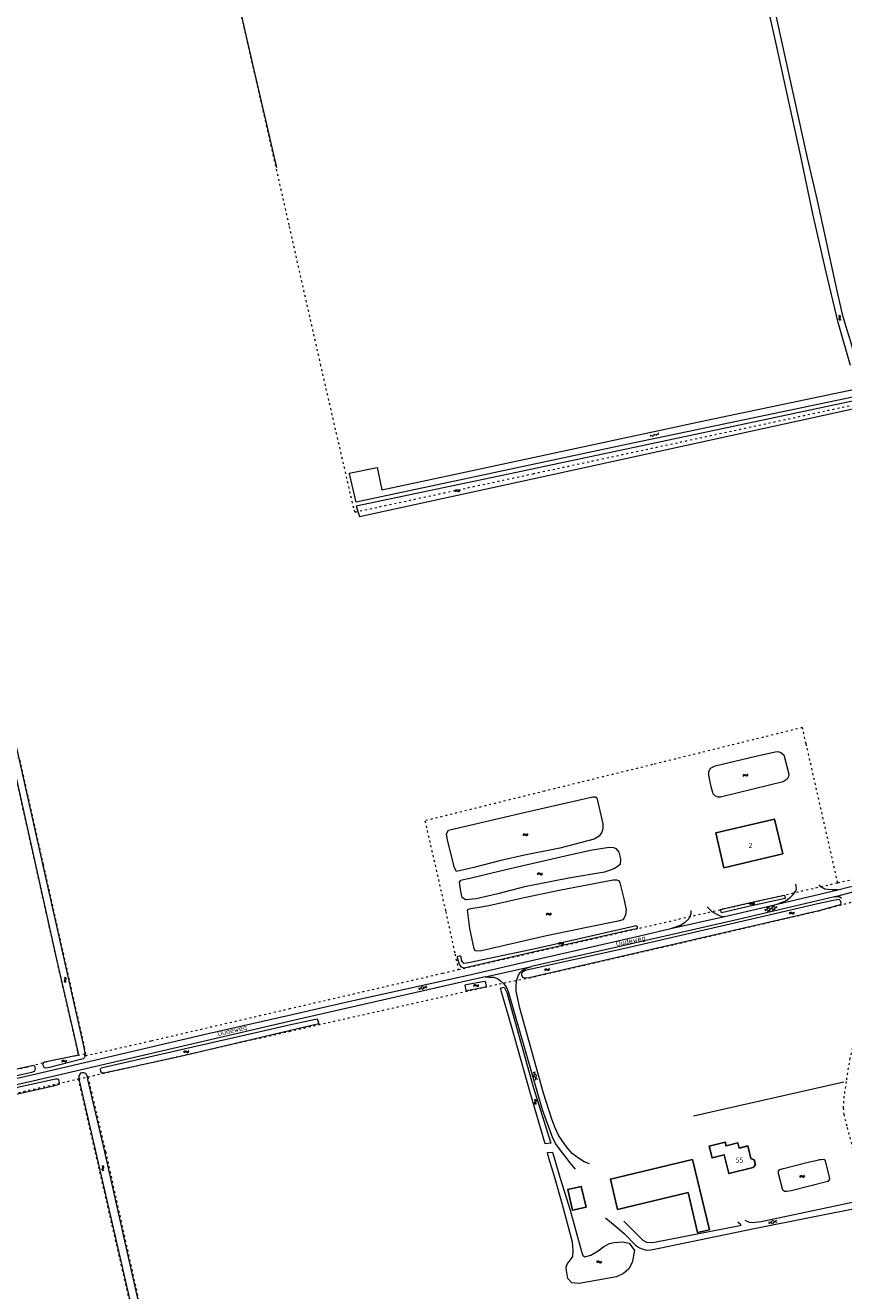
# Model space of a CAD drawing. Header units: metres. Extents: x 64961 to 73789, y 403835 to 410663.
# Tile 67 of 135: x 69869 to 70276, y 404593 to 405223. Entities that reach past the tile are written whole.
import ezdxf

# ---------------------------------------------------------------- set-up
doc = ezdxf.new("R2010")
doc.units = ezdxf.units.M
doc.linetypes.add('PERCEELGRENS', pattern=[2.5, 1, -1.5])
for name, color, linetype, lineweight in [('B-GEO-OG-GEBOUW_hoofdgebouw-G', 2, 'Continuous', 25), ('B-GEO-OG-GEBOUW_huisnr-T', 6, 'Continuous', 25), ('B-GEO-OG-GRENS_perceel-G', 253, 'PERCEELGRENS', 0), ('B-GEO-OG-GREPPEL_midslt-G', 253, 'Continuous', 0), ('B-GEO-OG-OVLIJNOBJ-G', 253, 'Continuous', 0), ('B-GEO-OG-SLOOT_insteek-G', 253, 'Continuous', 0), ('B-GEO-OG-STRAATNAAM-T', 7, 'Continuous', 35), ('B-GEO-OG-VERH_gesl-S', 253, 'Continuous', 0), ('B-GEO-OG-VERH_kant-G', 253, 'Continuous', 0), ('B-GEO-OG-VERH_kntgesl-G', 253, 'Continuous', 0), ('B-GEO-OG-VERH_kntopen-G', 253, 'Continuous', 0), ('B-GEO-OG-VERH_open-S', 253, 'Continuous', 0), ('B-GEO-OG-WATER-S', 253, 'Continuous', 0), ('B-GEO-OG-WATER_kant-G', 253, 'Continuous', 0), ('T22', 7, 'Continuous', 0)]:
    doc.layers.add(name, color=color, linetype=linetype, lineweight=lineweight)
doc.styles.add('isocp', font='isocp.shx')

# ---------------------------------------------------------------- blocks, each defined once
blk = doc.blocks.new('S05')
at = {"color": 0}
for p, q in [((0.08, 0.3), (0.38, 0.59)), ((0.11, -0.19), (0.41, 0.09)), ((0.38, 0.59), (0.68, 0.71)), ((0.41, 0.09), (0.71, 0.21)), ((0.68, 0.71), (1.01, 0.62)), ((0.71, 0.21), (1.02, 0.12)), ((1.01, 0.62), (1.33, 0.37)), ((1.02, 0.12), (1.36, -0.12)), ((1.33, 0.37), (1.66, 0.13)), ((1.66, 0.13), (1.97, 0.04)), ((1.97, 0.04), (2.28, 0.16)), ((2.28, 0.16), (2.58, 0.44)), ((1.36, -0.12), (1.68, -0.37)), ((1.68, -0.37), (2, -0.46)), ((2, -0.46), (2.31, -0.33)), ((2.31, -0.33), (2.61, -0.05))]:
    blk.add_line(p, q, dxfattribs=at)
blk = doc.blocks.new('S012')
at = {"color": 0}
for p, q in [((1.18, 2.05), (0, 0)), ((1.18, -2.05), (0, 0)), ((1.4, 0), (0.21, -2.05)), ((1.4, 0), (0.22, 2.05))]:
    blk.add_line(p, q, dxfattribs=at)
blk = doc.blocks.new('S016')
at = {"color": 0, "linetype": 'Continuous'}
for points in [[(0.01, -0.38), (2.65, 1.15)], [(2.65, -1.15), (0.01, 0.38)], [(5.07, -1.15), (1.09, 1.15)], [(1.09, -1.15), (5.07, 1.15)], [(6.16, -0.38), (3.51, 1.15)], [(3.51, -1.15), (6.16, 0.37)]]:
    blk.add_lwpolyline(points, dxfattribs=at)
blk = doc.blocks.new('S026')
at = {"color": 0}
for p, q in [((0, 0), (4.4, 0)), ((0.2, 0.5), (0.2, 0)), ((1.2, 0), (1.2, -0.5)), ((2.2, 0.5), (2.2, 0)), ((3.2, 0), (3.2, -0.5)), ((4.2, 0.5), (4.2, 0))]:
    blk.add_line(p, q, dxfattribs=at)

msp = doc.modelspace()

# ---------------------------------------------------------------- linework, layer by layer
at = {"layer": 'B-GEO-OG-GEBOUW_hoofdgebouw-G'}
for points in [[(70245.791, 404810.661), (70241.688, 404828.077), (70212.432, 404821.185), (70216.535, 404803.769), (70245.791, 404810.661)], [(70232.219, 404655.803), (70231.051, 404654.544), (70218.923, 404651.516), (70216.684, 404660.795), (70210.632, 404659.334), (70209.221, 404665.176), (70217.157, 404667.091), (70217.581, 404665.333), (70223.477, 404666.756), (70224.082, 404664.251), (70228.472, 404665.31), (70229.97, 404659.059), (70231.493, 404658.322), (70232.219, 404655.803)], [(70200.912, 404658.564), (70209.262, 404623.552), (70203.363, 404622.146), (70198.618, 404642.042), (70163.572, 404633.683), (70159.967, 404648.798), (70200.912, 404658.564)], [(70147.828, 404634.742), (70141.092, 404633.224), (70138.749, 404643.619), (70145.485, 404645.137), (70147.828, 404634.742)]]:
    msp.add_lwpolyline(points, dxfattribs=at)
at = {"layer": 'B-GEO-OG-GRENS_perceel-G'}
for points in [[(70000, 405123.83), (69990.083, 405167.734), (69970.365, 405253.945), (69950.046, 405343.01), (69931.356, 405424.69)], [(70028.218, 405000), (70015.815, 405053.815), (70000, 405123.83)], [(70121.474, 405000), (70286.758, 405035.541), (70366.172, 405040.331)], [(70032.845, 404980.942), (70032.151, 404982.937), (70028.218, 405000)], [(70032.845, 404980.942), (70121.474, 405000)], [(70273.177, 404796.327), (70257.429, 404865.574), (70255.578, 404873.613), (70180.951, 404855.16), (70127.205, 404841.945), (70067.625, 404827.174), (70077.973, 404781.982), (70082.544, 404760.934), (70084.295, 404753.109)], [(69861.563, 404860.318), (69865.414, 404857.84), (69865.783, 404857.571), (69877.532, 404805.268), (69898.006, 404714.428), (69898.676, 404710.404), (69898.591, 404710.195)], [(69862.417, 404855.443), (69884.259, 404757.418), (69894.671, 404712.162), (69894.789, 404710.47)], [(70273.177, 404796.327), (70303.872, 404803.351)], [(70000, 404722.336), (70104.576, 404745.956), (70119.521, 404748.998), (70192.079, 404765.678), (70263.741, 404782.378), (70269.198, 404783.887), (70285.9, 404788.183), (70300.386, 404791.499), (70300.72, 404791.35)], [(70084.295, 404753.109), (70162.427, 404770.984), (70273.177, 404796.327)], [(70300.72, 404791.35), (70301.101, 404791.054), (70300.764, 404789.044), (70296.849, 404774.565), (70288.188, 404742.405), (70284.337, 404728.198), (70281.777, 404718.948), (70279.183, 404709.051), (70277.335, 404697.346), (70276.277, 404690.103), (70275.884, 404684.197), (70276.176, 404681.098), (70277.863, 404674.425), (70282.053, 404658.717), (70285.604, 404645.791), (70287.268, 404639.524), (70287.921, 404636.099), (70289.018, 404631.216), (70291.261, 404623.939), (70295.411, 404610.03), (70297.749, 404602.119), (70300.166, 404593.413)], [(70000, 404733.586), (70076.427, 404751.308), (70084.295, 404753.109)], [(69898.591, 404710.195), (69931.501, 404717.702), (70000, 404733.586)], [(69899.778, 404699.7), (70000, 404722.336)], [(69628.825, 404649.598), (69659.94, 404656.692), (69695.187, 404664.507), (69710.02, 404668.253), (69869.069, 404704.485), (69879.79, 404707.436), (69893.048, 404710.118)], [(69893.048, 404710.118), (69894.789, 404710.47)], [(69894.789, 404710.47), (69898.112, 404711.142)], [(69898.591, 404710.195), (69898.289, 404710.126), (69898.112, 404711.142)], [(69823.896, 404682.508), (69838.429, 404685.805), (69894.96, 404698.632)], [(69894.96, 404698.632), (69899.778, 404699.7)], [(69894.96, 404698.632), (69911.709, 404625.892), (69930.961, 404542.483), (69940.82, 404499.832), (69941.175, 404498.711)], [(69899.778, 404699.7), (69908.592, 404662.481), (69923.207, 404596.718), (69930.347, 404565.252), (69934.447, 404543.104), (69938.206, 404524.388), (69943.995, 404499.842)]]:
    msp.add_lwpolyline(points, dxfattribs=at)
at = {"layer": 'B-GEO-OG-GREPPEL_midslt-G'}
msp.add_lwpolyline([(69932.721, 405418.827), (69942.245, 405377.029), (69961.758, 405290.965), (69980.811, 405208.242), (69993.763, 405152.428)], dxfattribs=at)
at = {"layer": 'B-GEO-OG-OVLIJNOBJ-G'}
msp.add_lwpolyline([(70201.425, 404680.322), (70276.144, 404697.139)], dxfattribs=at)
at = {"layer": 'B-GEO-OG-SLOOT_insteek-G'}
for points in [[(70000, 405440.755), (70012.776, 405443.527), (70074.51, 405456.775), (70126.679, 405468.072), (70136.894, 405470.009), (70184.869, 405480.138), (70185.882, 405480.233), (70186.289, 405480.001), (70186.487, 405479.53), (70193.315, 405448.268), (70209.978, 405374.689), (70228.129, 405293.092), (70257.984, 405157.241), (70263.012, 405136.061), (70272.807, 405091.052), (70275.431, 405079.444), (70277.076, 405073.806), (70279.512, 405065.925), (70282.36, 405055.423)], [(70279.521, 405053.939), (70273.464, 405075.281), (70267.413, 405100.365), (70260.832, 405129.468), (70254.7, 405158.871), (70242.471, 405214.144), (70226.313, 405286.648), (70209.565, 405360.678), (70191.658, 405441.26), (70183.616, 405476.941), (70128.088, 405465.128), (70076.032, 405453.562), (70032.111, 405444.407), (70000, 405437.583)], [(70369.586, 405042.702), (70286.011, 405037.248), (70109.998, 405000)], [(70132.559, 405000), (70287.506, 405033.835), (70365.555, 405038.206)], [(69877.619, 404706.779), (69878.263, 404707.127), (69894.486, 404710.409), (69895.075, 404710.682), (69894.968, 404712.205), (69884.562, 404757.44), (69861.583, 404860.567), (69840.273, 404956.03), (69830.261, 405000)], [(69833.465, 405000), (69837.819, 404980.584), (69855.826, 404900.526), (69877.307, 404804.899), (69897.712, 404714.365), (69898.373, 404710.399), (69898.309, 404709.895), (69897.935, 404709.143), (69897.444, 404708.612), (69880.017, 404704.188), (69878.923, 404704.035), (69877.948, 404704.424), (69877.593, 404705.365), (69877.619, 404706.779)], [(70109.998, 405000), (70033.384, 404983.787), (70034.998, 404978.696), (70132.559, 405000)], [(70156.194, 404825.662), (70156.132, 404823.198), (70155.738, 404821.492), (70154.304, 404819.523), (70151.909, 404818), (70134.74, 404813.603), (70117.2, 404810.019), (70105.405, 404807.391), (70092.004, 404803.965), (70083.368, 404801.999), (70082.343, 404803.75), (70078.855, 404817.468), (70078.416, 404820.724), (70079.424, 404822.554), (70117.623, 404831.409), (70151.311, 404839.165), (70152.356, 404839.186), (70153.188, 404838.606), (70156.194, 404825.662)], [(70164.945, 404808.171), (70164.815, 404805.407), (70163.421, 404804.222), (70161.744, 404803.199), (70157.017, 404801.666), (70139.206, 404798.562), (70117.219, 404794.384), (70103.931, 404790.886), (70093.106, 404788.296), (70087.799, 404787.76), (70086.205, 404789.07), (70085.567, 404792.024), (70084.876, 404796.637), (70085.436, 404797.544), (70086.809, 404797.908), (70089.966, 404798.625), (70107.847, 404802.907), (70137.522, 404809.816), (70150.004, 404812.588), (70159.359, 404814.084), (70161.544, 404813.942), (70162.618, 404813.46), (70164.149, 404811.532), (70164.945, 404808.171)], [(70167.903, 404782.875), (70167.469, 404780.403), (70166.903, 404778.862), (70166.085, 404777.8), (70163.896, 404777.178), (70148.992, 404774.225), (70128.089, 404769.939), (70104.374, 404764.457), (70095.74, 404762.378), (70092.721, 404762.223), (70092.061, 404763.46), (70089.971, 404773.586), (70088.812, 404782.892), (70089.848, 404783.342), (70091.539, 404783.675), (70094.552, 404784.128), (70099.515, 404785.05), (70117.048, 404789.025), (70134.533, 404792.571), (70161.425, 404797.763), (70162.972, 404797.85), (70164.193, 404797.428), (70164.738, 404796.356), (70166.797, 404787.722), (70167.903, 404782.875)], [(70119.521, 404748.998), (70117.567, 404748.753), (70116.329, 404749.101), (70115.819, 404750.285), (70115.888, 404751.499), (70116.728, 404752.393), (70117.598, 404752.747), (70167.245, 404763.831), (70236.869, 404779.854), (70263.944, 404786.169), (70270.984, 404787.712), (70272.676, 404787.989), (70273.756, 404788.085), (70274.363, 404787.575), (70274.701, 404786.556), (70274.517, 404785.526), (70274.372, 404785.318), (70263.741, 404782.378), (70192.079, 404765.678), (70119.521, 404748.998)], [(70214.733, 404782.987), (70215.957, 404783.347), (70231.168, 404786.772), (70246.716, 404790.167), (70247.029, 404788.512), (70230.219, 404784.831), (70215.364, 404781.302), (70214.733, 404782.987)], [(70087.088, 404753.881), (70085.905, 404754.249), (70084.885, 404755.758), (70084.491, 404756.813), (70083.796, 404758.889), (70083.813, 404759.415), (70084.176, 404759.789), (70084.772, 404759.957), (70085.23, 404759.923), (70085.423, 404759.612), (70085.589, 404757.862), (70086.169, 404756.885), (70087.04, 404756.231), (70089.328, 404756.576), (70123.42, 404763.705), (70171.519, 404774.795), (70172.654, 404774.986), (70173.26, 404774.513), (70173.227, 404773.412), (70171.22, 404772.998), (70120.721, 404761.561), (70087.088, 404753.881)], [(70087.932, 404742.61), (70089.29, 404742.843), (70096.147, 404744.214), (70098.245, 404744.704), (70097.728, 404747.194), (70096.482, 404747), (70089.046, 404745.637), (70087.522, 404745.344), (70087.932, 404742.61)], [(70130.278, 404666.749), (70127.545, 404666.283), (70120.066, 404691.879), (70110.662, 404724.955), (70105.566, 404742.539), (70105.202, 404743.912), (70107.153, 404744.325), (70108.383, 404741.626), (70121.501, 404694.707), (70130.278, 404666.749)], [(70000, 404725.548), (70010.804, 404727.902), (70013.95, 404728.62), (70014.842, 404726.053), (70000, 404722.576)], [(69907.676, 404701.445), (69906.799, 404701.576), (69906.281, 404702.346), (69906.108, 404703.495), (69906.373, 404704.152), (69942.557, 404712.488), (69991.328, 404723.658), (70000, 404725.548)], [(70000, 404722.576), (69945.182, 404709.735), (69907.676, 404701.445)], [(69707.672, 404667.728), (69707.038, 404666.915), (69707.265, 404665.86), (69707.797, 404665.35), (69708.34, 404665.194), (69713.157, 404666.059), (69728.015, 404669.684), (69765.886, 404678.28), (69817.897, 404690.169), (69871.934, 404702.083), (69873.246, 404702.501), (69873.567, 404703.14), (69873.626, 404703.886), (69873.537, 404704.572), (69873.246, 404705.124), (69872.759, 404705.281), (69871.796, 404705.093), (69847.268, 404699.626), (69781.622, 404684.379), (69741.362, 404675.268), (69707.672, 404667.728)], [(69838.737, 404685.479), (69882.68, 404695.28), (69885.622, 404695.994), (69885.621, 404696.886), (69885.532, 404697.591), (69885.24, 404698.217), (69884.804, 404698.58), (69883.689, 404698.575), (69838.112, 404688.497)], [(69930.055, 404565.181), (69922.936, 404596.555), (69908.298, 404662.42), (69899.801, 404698.303), (69899.6, 404699.898), (69898.696, 404701.311), (69897.85, 404701.739), (69896.957, 404701.72), (69896.161, 404701.536), (69895.28, 404700.123), (69895.263, 404699.174), (69895.477, 404697.858), (69912.195, 404625.119), (69941.109, 404499.91)], [(70170.875, 404607.196), (70169.072, 404604.081), (70166.508, 404601.734), (70162.957, 404600.188), (70144.498, 404596.828), (70140.853, 404597.164), (70138.759, 404599.211), (70138.041, 404603.32), (70137.935, 404604.867), (70138.589, 404606.671), (70140.154, 404608.606), (70141.333, 404610.291), (70141.438, 404613.371), (70141.058, 404617.356), (70135.908, 404636.675), (70132.092, 404650.012), (70129.385, 404659.267), (70128.659, 404661.977), (70131.08, 404662.175), (70134.784, 404649.768), (70139.894, 404633.341), (70145.538, 404612.69), (70146.326, 404610.653), (70147.253, 404610), (70150.314, 404610.883), (70153.871, 404613.027), (70156.624, 404615.284), (70159.563, 404616.631), (70161.81, 404617.181), (70164.118, 404617.414), (70166.001, 404617.49), (70169.373, 404616.831), (70171.909, 404613.244), (70170.875, 404607.196)], [(70269.067, 404648.783), (70268.252, 404647.535), (70249.967, 404642.966), (70247.791, 404642.642), (70246.727, 404642.639), (70245.763, 404643.272), (70243.673, 404651.532), (70243.687, 404652.708), (70244.417, 404653.488), (70246.195, 404654.121), (70258.523, 404657.152), (70262.496, 404658.109), (70264.279, 404658.5), (70265.005, 404658.608), (70266.179, 404658.669), (70266.671, 404658.325), (70268.823, 404650.644), (70269.067, 404648.783)]]:
    msp.add_lwpolyline(points, dxfattribs=at)
at = {"layer": 'B-GEO-OG-VERH_kant-G'}
for points in [[(70242.958, 404785.64), (70247.534, 404787.534), (70249.519, 404789.011), (70251.056, 404790.497), (70252.163, 404792.05), (70252.571, 404793.084), (70252.556, 404794.745), (70252.241, 404795.559)], [(70273.182, 404792.876), (70270.454, 404792.882), (70268.003, 404792.987), (70266.825, 404793.113), (70265.976, 404793.562), (70264.785, 404794.375), (70263.869, 404795.347)], [(70208.158, 404784.271), (70210.462, 404781.967), (70212.574, 404780.89), (70214.269, 404780.067), (70215.097, 404779.729), (70216.74, 404779.575)], [(70190.149, 404773.49), (70194.871, 404775.213), (70197.248, 404776.642), (70198.857, 404778.28), (70199.686, 404779.696), (70200.271, 404781.238), (70200.116, 404782.447)]]:
    msp.add_lwpolyline(points, dxfattribs=at)
at = {"layer": 'B-GEO-OG-VERH_kntgesl-G'}
for points in [[(70273.182, 404792.876), (70278.428, 404794.132), (70299.078, 404798.936), (70303.648, 404799.924)], [(70242.958, 404785.64), (70273.182, 404792.876)], [(70271.605, 404789.273), (70281.288, 404792.026)], [(70271.605, 404789.273), (70223.64, 404778.018), (70158.842, 404763.268), (70120.656, 404754.693)], [(70216.739, 404779.575), (70236.874, 404784.183), (70242.958, 404785.64)], [(70275.054, 404788.466), (70274.294, 404789.141), (70273.414, 404789.31), (70271.605, 404789.273)], [(70190.149, 404773.49), (70216.739, 404779.575)], [(70000, 404730.482), (70028.855, 404737.063), (70089.223, 404750.394), (70116.417, 404756.678), (70174.603, 404769.932), (70190.149, 404773.49)], [(70149.596, 404656.32), (70146.962, 404657.386), (70144.524, 404658.941), (70140.965, 404661.462), (70138.136, 404664.763), (70136.062, 404667.706), (70134.137, 404670.596), (70132.496, 404674.22), (70130.838, 404678.683), (70126.585, 404691.489), (70114.808, 404733.939), (70113.089, 404742.337), (70113.006, 404745.508), (70113.442, 404747.942), (70114.234, 404750.272), (70115.046, 404751.631), (70116.071, 404752.623), (70117.747, 404753.664), (70120.656, 404754.693)], [(70097.683, 404749.432), (70095.695, 404748.999), (70089.466, 404747.721), (70003.473, 404728.044), (70000, 404727.237)], [(70097.683, 404749.432), (70099.606, 404749.359), (70101.698, 404749.252), (70103.838, 404748.586), (70105.298, 404747.441), (70106.878, 404745.924), (70108.183, 404744.104), (70109.025, 404742.162), (70125.985, 404683.379), (70131.179, 404669.249), (70133.041, 404665.779), (70135.361, 404662.71), (70137.315, 404660.194), (70139.655, 404657.069), (70142.409, 404653.729)], [(69592.615, 404638.117), (69615.863, 404642.553), (69655.16, 404651.402), (69757.612, 404674.645), (69873.997, 404701.271), (69959.63, 404721.275), (70000, 404730.482)], [(70000, 404727.237), (69872.457, 404697.612), (69760.098, 404672.336), (69689.456, 404655.83), (69630.075, 404642.426), (69597.004, 404634.621), (69594.155, 404633.891), (69592.869, 404633.138), (69591.953, 404632.505), (69591.333, 404631.915)], [(70226.903, 404628.392), (70229.126, 404627.373), (70230.548, 404627.141), (70235.016, 404627.661), (70287.554, 404638.785), (70287.503, 404639.493), (70287.652, 404639.552)], [(70157.454, 404629.518), (70163.281, 404624.637), (70166.946, 404621.52), (70172.527, 404615.906), (70174.531, 404614.566), (70176.354, 404613.931), (70178.006, 404613.461), (70180.111, 404613.597), (70185.147, 404614.614), (70231.58, 404624.102), (70285.822, 404634.962), (70288.851, 404635.583), (70289.049, 404634.99)], [(70166.705, 404627.859), (70176.135, 404618.293), (70177.625, 404617.521), (70178.618, 404617.28), (70181.956, 404617.385), (70224.496, 404625.637), (70225.016, 404625.779), (70224.764, 404626.24), (70223.437, 404627.276)]]:
    msp.add_lwpolyline(points, dxfattribs=at)
at = {"layer": 'B-GEO-OG-VERH_kntopen-G'}
for points in [[(70083.424, 405000), (70208.042, 405026.733), (70281.77, 405042.115)], [(70280.675, 405038.1), (70165.706, 405014.047), (70099.69, 405000)], [(70030.024, 405000), (70029.959, 405000.275), (70043.796, 405003.192), (70044.484, 405000)], [(70099.69, 405000), (70033.349, 404985.884), (70030.024, 405000)], [(70044.484, 405000), (70046.206, 404992.016), (70083.424, 405000)]]:
    msp.add_lwpolyline(points, dxfattribs=at)
at = {"layer": 'B-GEO-OG-WATER_kant-G'}
msp.add_lwpolyline([(70248.774, 404850.474), (70248.689, 404849.184), (70248.006, 404847.883), (70245.942, 404846.61), (70239.204, 404844.924), (70214.807, 404839.018), (70213.669, 404839.014), (70212.356, 404839.379), (70211.156, 404840.586), (70210.077, 404844.071), (70209.024, 404849.983), (70208.991, 404851.606), (70209.87, 404853.378), (70212.195, 404854.619), (70232.418, 404859.321), (70242.076, 404861.495), (70243.287, 404861.613), (70244.863, 404861.16), (70246.323, 404860.033), (70248.774, 404850.474)], dxfattribs=at)
at = {"layer": 'T22'}
msp.add_lwpolyline([(70097.683, 404749.432), (70120.656, 404754.693)], dxfattribs=at)

# ---------------------------------------------------------------- block references
at = {"layer": 'B-GEO-OG-VERH_gesl-S'}
for name, p, rotation in [('S016', (70236.876, 404782.706), 13.59156043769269), ('S012', (70066.648, 404743.276), 103.5915604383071), ('S012', (70123.227, 404700.393), 196.4412804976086), ('S012', (70240.939, 404626.725), 101.5907368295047)]:
    msp.add_blockref(name, p, dxfattribs=dict(at, rotation=rotation))
at = {"layer": 'B-GEO-OG-VERH_open-S', "rotation": 13.64723833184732}
msp.add_blockref('S026', (70179.739, 405018.819), dxfattribs=at)
at = {"layer": 'B-GEO-OG-WATER-S'}
for p, rotation in [((70274.728, 405076.389), 106.386305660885), ((70082.589, 404991.111), 13.17492660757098), ((70225.976, 404849.469), 13.82779503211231), ((70116.402, 404819.891), 10.89418298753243), ((70123.606, 404800.484), 8.454261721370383), ((70229.292, 404785.428), 15.3154511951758), ((70128.007, 404780.404), 10.5457343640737), ((70249.164, 404780.794), 16.07917237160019), ((70134.201, 404765.716), 11.00666417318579), ((70127.247, 404752.626), 16.38630566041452), ((69888.993, 404746.672), 104.0640367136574), ((70091.805, 404744.834), 10.30997039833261), ((69886.817, 404707.16), 14.41126503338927), ((69947.574, 404711.832), 13.64723833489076), ((70122.149, 404688.525), 284.3557849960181), ((69907.756, 404652.904), 102.7153369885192), ((70254.27, 404649.751), 14.53650920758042), ((70153.112, 404607.227), 9.26452398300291)]:
    msp.add_blockref('S05', p, dxfattribs=dict(at, rotation=rotation))

# ---------------------------------------------------------------- texts
at = {"layer": 'B-GEO-OG-GEBOUW_huisnr-T', "style": 'isocp'}
for s, p in [('2', (70228.78, 404813.677)), ('55', (70222.195, 404657.012))]:
    msp.add_text(s, height=2.5, dxfattribs=at).set_placement(p)
at = {"layer": 'B-GEO-OG-STRAATNAAM-T', "style": 'isocp'}
for rotation, p in [(12.590951, (70163.001, 404764.603)), (12.771243, (69964.516, 404719.965))]:
    msp.add_text('Oudeweg', height=2.5, rotation=rotation, dxfattribs=at).set_placement(p)

doc.saveas('drawing.dxf')
